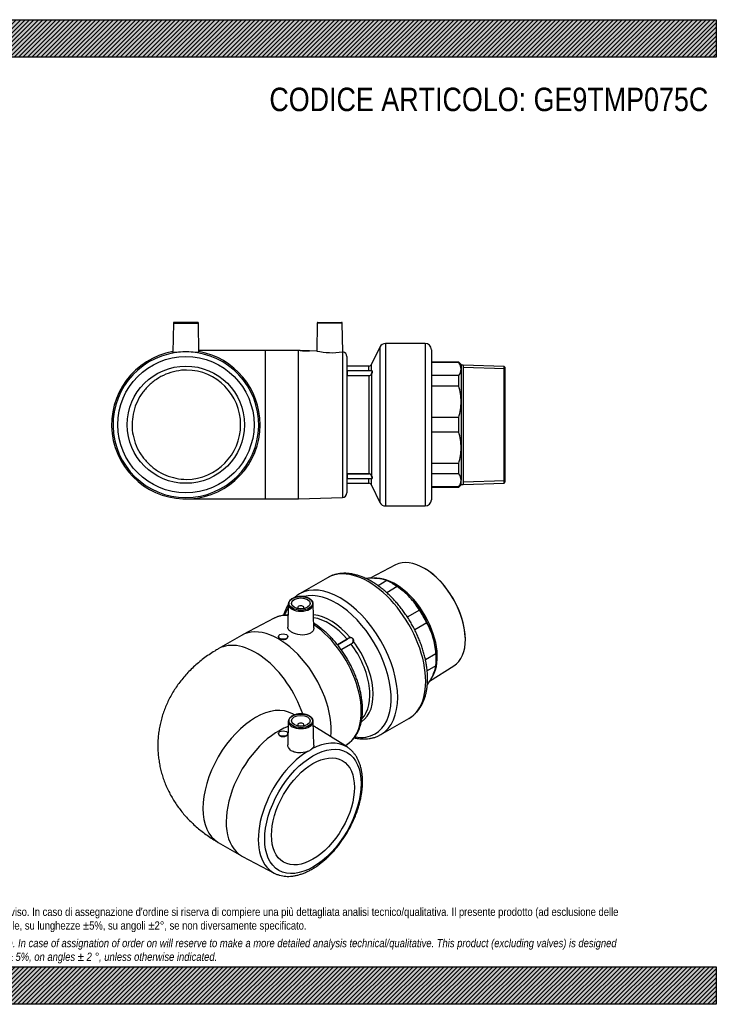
# Model space of a CAD drawing. Header units: millimetres. Extents: x 0 to 891, y 0 to 630.
# Tile 2 of 2: x 445 to 891, y 0 to 630. Entities that reach past the tile are written whole.
import ezdxf

# ---------------------------------------------------------------- set-up
doc = ezdxf.new("R2010")
doc.units = ezdxf.units.MM
doc.header["$LTSCALE"] = 3
for name, color, linetype in [('Default', 7, 'Continuous'), ('GE9P075C', 7, 'Continuous'), ('IOM075C', 7, 'Continuous'), ('PARTE_PE_075', 7, 'Continuous')]:
    doc.layers.add(name, color=color, linetype=linetype)

# ---------------------------------------------------------------- blocks, each defined once
blk = doc.blocks.new('SE2')
at = {"layer": 'GE9P075C', "color": 7, "linetype": 'Continuous'}
for p, q in [((543.77, 435.86), (543.44, 416.97)), ((543.77, 435.86), (559.79, 435.86)), ((559.29, 436.35), (544.27, 436.35)), ((560.12, 416.97), (559.79, 435.86)), ((635.77, 435.86), (635.46, 417.97)), ((651.79, 435.86), (635.77, 435.86)), ((636.27, 436.35), (651.29, 436.35)), ((652.11, 417.43), (651.79, 435.86)), ((602.78, 418.35), (560.1, 418.35)), ((602.78, 323.35), (602.78, 418.35)), ((623.78, 418.35), (602.78, 418.35)), ((623.78, 323.35), (623.78, 418.35)), ((624.78, 418.32), (623.78, 418.35)), ((624.78, 418.35), (630.78, 418.35)), ((624.78, 418.35), (624.78, 418.32)), ((635.49, 417.98), (630.75, 418.13)), ((630.78, 418.13), (630.78, 418.35)), ((651.88, 417.41), (651.88, 324.26)), ((654.78, 414.45), (654.78, 327.26)), ((551.78, 323.35), (602.78, 323.35)), ((602.78, 323.35), (623.78, 323.35)), ((623.78, 323.35), (651.88, 324.26))]:
    blk.add_line(p, q, dxfattribs=at)
for radius in [43.6, 37.5]:
    blk.add_circle((551.78, 370.85), radius, dxfattribs=at)
for centre, radius, start, end in [((544.27, 435.85), 0.5, 90, 179), ((559.29, 435.85), 0.5, 1, 90), ((636.27, 435.85), 0.5, 90, 179), ((651.29, 435.85), 0.5, 1, 90), ((551.78, 370.85), 47.5, 100.09646, 360), ((551.78, 370.85), 46.59, 92.41171, 87.58829), ((551.78, 341.55), 75.88, 88.51946, 91.48054), ((551.78, 370.85), 47.5, 0, 79.90354), ((629.31, 465.55), 47.44, 264.52519, 271.77959), ((645.27, 463.69), 46.75, 257.88986, 278.12719), ((652.33, 414.23), 3.21, 93.91344, 98.1065), ((651.78, 414.45), 3, 0, 84.2202), ((551.78, 370.85), 35, 270.80249, 89.19751), ((651.78, 327.26), 3, 271.84761, 0)]:
    blk.add_arc(centre, radius, start, end, dxfattribs=at)
for points, knots in [([(549.82, 417.41), (547.86, 417.34), (546.09, 417.17), (544.36, 416.99), (543.93, 416.95), (543.52, 416.93), (543.44, 416.94), (543.44, 416.96)], [0, 0, 0, 0, 0.125, 0.125, 0.1875, 0.1875, 0.2294598, 0.2294598, 0.2294598, 0.2294598]), ([(560.12, 416.96), (560.12, 416.91), (559.6, 416.95), (557.47, 417.17), (555.7, 417.34), (553.74, 417.41)], [0.7706174, 0.7706174, 0.7706174, 0.7706174, 0.875, 0.875, 1, 1, 1, 1]), ([(552.27, 405.85), (549.99, 405.82), (547.74, 405.58), (543.26, 404.66), (541.04, 403.97), (536.84, 402.22), (534.84, 401.15), (531.02, 398.6), (529.24, 397.14), (526.02, 393.93), (524.55, 392.16), (521.99, 388.34), (520.92, 386.34), (519.17, 382.13), (518.49, 379.91), (517.59, 375.43), (517.37, 373.17), (517.36, 368.6), (517.59, 366.29), (518.48, 361.83), (519.14, 359.64), (520.91, 355.39), (521.99, 353.38), (524.52, 349.59), (525.99, 347.81), (529.23, 344.57), (530.99, 343.13), (534.78, 340.59), (536.83, 339.49), (541.04, 337.74), (543.21, 337.06), (547.7, 336.14), (550, 335.89), (552.27, 335.86)], [0, 0, 0, 0, 0.0625, 0.0625, 0.125, 0.125, 0.1875, 0.1875, 0.25, 0.25, 0.3125, 0.3125, 0.375, 0.375, 0.4375, 0.4375, 0.5, 0.5, 0.5625, 0.5625, 0.625, 0.625, 0.6875, 0.6875, 0.75, 0.75, 0.8125, 0.8125, 0.875, 0.875, 0.9375, 0.9375, 1, 1, 1, 1])]:
    blk.add_open_spline(points, degree=3, knots=knots, dxfattribs=at)
at = {"layer": 'IOM075C', "color": 7, "linetype": 'Continuous'}
for p, q in [((726.28, 410.85), (708.78, 410.85)), ((726.28, 410.58), (708.78, 410.58)), ((726.28, 410.58), (726.28, 410.85)), ((727.78, 409.35), (726.28, 410.85)), ((727.78, 409.35), (727.78, 406.42)), ((729.08, 409), (727.78, 409)), ((727.78, 406.42), (727.78, 385.59)), ((729.08, 409), (729.08, 332.7)), ((755.28, 408.18), (729.08, 409)), ((755.78, 406.69), (729.08, 407.52)), ((755.28, 333.52), (755.28, 408.18)), ((755.78, 407.67), (755.28, 408.18)), ((755.78, 407.67), (755.78, 334.04)), ((726.28, 402.27), (708.78, 402.27)), ((726.28, 395.61), (726.28, 402.27)), ((726.28, 395.61), (708.78, 395.61)), ((727.78, 385.59), (727.78, 356.12)), ((726.28, 375.56), (708.78, 375.56)), ((726.28, 366.15), (726.28, 375.56)), ((726.28, 366.15), (708.78, 366.15)), ((727.78, 356.12), (727.78, 335.28)), ((726.28, 346.1), (708.78, 346.1)), ((726.28, 339.44), (726.28, 346.1)), ((726.28, 339.44), (708.78, 339.44)), ((727.78, 332.35), (727.78, 335.28)), ((755.78, 335.02), (729.08, 334.18)), ((755.28, 333.52), (755.78, 334.04)), ((726.28, 331.13), (708.78, 331.13)), ((708.78, 330.85), (726.28, 330.85)), ((726.28, 330.85), (727.78, 332.35)), ((726.28, 331.13), (726.28, 330.85)), ((727.78, 332.7), (729.08, 332.7)), ((729.08, 332.7), (755.28, 333.52))]:
    blk.add_line(p, q, dxfattribs=at)
for centre, radius, start, end in [((720.73, 406.22), 7.05, 1.61461, 38.10679), ((720.62, 406.66), 7.17, 322.20742, 358.07118), ((692.64, 385.45), 35.14, 0.21692, 16.80224), ((692.45, 385.75), 35.33, 343.24292, 359.73791), ((692.64, 355.99), 35.14, 0.21692, 16.80224), ((692.45, 356.28), 35.33, 343.24292, 359.73791), ((720.73, 335.09), 7.05, 1.61461, 38.1068), ((720.62, 335.53), 7.17, 322.20741, 358.07118)]:
    blk.add_arc(centre, radius, start, end, dxfattribs=at)
at = {"layer": 'PARTE_PE_075', "color": 7, "linetype": 'Continuous'}
for p, q in [((679.4, 422.85), (679.4, 318.85)), ((704.78, 422.85), (679.4, 422.85)), ((704.78, 422.85), (704.78, 318.85)), ((675.78, 420.55), (670.59, 409.5)), ((675.78, 420.55), (675.78, 321.15)), ((708.78, 418.85), (708.78, 322.85)), ((670.59, 405.28), (670.59, 409.5)), ((668.78, 408.35), (654.78, 408.35)), ((654.88, 405.28), (654.88, 402.36)), ((670.77, 405.28), (654.88, 405.28)), ((668.78, 405.28), (668.78, 408.35)), ((670.59, 403.43), (670.59, 338.27)), ((654.88, 402.36), (668.78, 402.36)), ((654.88, 402.36), (654.88, 402.23)), ((668.78, 402.23), (654.88, 402.23)), ((668.78, 402.36), (668.78, 402.23)), ((668.78, 402.23), (668.78, 339.47)), ((654.88, 339.47), (654.88, 339.34)), ((654.88, 339.47), (668.78, 339.47)), ((668.78, 339.34), (654.88, 339.34)), ((654.88, 339.34), (654.88, 336.42)), ((654.88, 336.42), (670.77, 336.42)), ((668.78, 339.47), (668.78, 339.34)), ((668.78, 333.35), (668.78, 336.42)), ((670.59, 332.2), (670.59, 336.42)), ((654.78, 333.35), (668.78, 333.35)), ((670.59, 332.2), (675.78, 321.15)), ((679.4, 318.85), (704.78, 318.85))]:
    blk.add_line(p, q, dxfattribs=at)
for centre, radius, start, end in [((679.4, 418.85), 4, 90, 154.8437), ((704.78, 418.85), 4, 0, 90), ((668.78, 410.35), 2, 270, 334.8437), ((654.88, 405.18), 0.1, 90, 180), ((668.87, 404.12), 1.76, 267.06612, 338.07518), ((668.86, 404.08), 1.85, 267.51742, 339.62202), ((654.88, 336.52), 0.1, 180, 270), ((668.86, 337.62), 1.85, 20.56082, 92.29973), ((668.87, 337.59), 1.76, 21.92537, 92.93333), ((668.78, 331.35), 2, 25.1563, 90), ((704.78, 322.85), 4, 270, 0), ((679.4, 322.85), 4, 205.1563, 270)]:
    blk.add_arc(centre, radius, start, end, dxfattribs=at)
for centre, major_axis, start_param, end_param in [((670.5, 403.47), (0.0937, -0.035), 4.743491, 6.051642), ((670.5, 338.24), (0.0937, 0.035), 0.231543, 1.539695)]:
    blk.add_ellipse(centre, major_axis=major_axis, ratio=0.083335, start_param=start_param, end_param=end_param, dxfattribs=at)
for points, knots in [([(670.5, 403.46), (670.56, 403.61), (670.62, 403.77), (670.71, 404.06), (670.76, 404.21), (670.83, 404.48), (670.86, 404.61), (670.89, 404.83), (670.9, 404.93), (670.9, 405.1), (670.89, 405.16), (670.86, 405.25), (670.83, 405.28), (670.79, 405.28), (670.78, 405.28), (670.77, 405.28)], [0, 0, 0, 0, 0.125, 0.125, 0.25, 0.25, 0.375, 0.375, 0.5, 0.5, 0.625, 0.625, 0.75, 0.75, 0.775243, 0.775243, 0.775243, 0.775243]), ([(670.75, 405.3), (670.75, 405.3), (670.76, 405.3), (670.81, 405.34), (670.85, 405.35), (670.92, 405.34), (670.95, 405.31), (670.98, 405.22), (670.99, 405.15), (670.99, 404.98), (670.98, 404.87), (670.95, 404.64), (670.92, 404.5), (670.85, 404.22), (670.81, 404.07), (670.71, 403.75), (670.65, 403.6), (670.59, 403.43)], [0.1221152, 0.1221152, 0.1221152, 0.1221152, 0.125, 0.125, 0.25, 0.25, 0.375, 0.375, 0.5, 0.5, 0.625, 0.625, 0.75, 0.75, 0.875, 0.875, 1, 1, 1, 1]), ([(654.88, 402.36), (654.87, 402.36), (654.86, 402.36), (654.85, 402.37), (654.84, 402.37), (654.83, 402.37), (654.82, 402.38), (654.81, 402.38), (654.8, 402.39), (654.8, 402.39), (654.79, 402.4), (654.79, 402.4), (654.78, 402.41), (654.78, 402.42), (654.78, 402.42), (654.78, 402.43)], [0, 0, 0, 0, 0.212045, 0.212045, 0.212045, 0.424648, 0.424648, 0.424648, 0.638703, 0.638703, 0.638703, 0.854856, 0.854856, 0.854856, 1, 1, 1, 1]), ([(654.88, 339.34), (654.87, 339.34), (654.87, 339.34), (654.86, 339.34), (654.85, 339.34), (654.84, 339.34), (654.83, 339.34), (654.82, 339.33), (654.81, 339.33), (654.8, 339.32), (654.8, 339.32), (654.79, 339.31), (654.79, 339.3), (654.78, 339.3), (654.78, 339.29), (654.78, 339.28)], [0, 0, 0, 0, 0.135583, 0.135583, 0.135583, 0.349136, 0.349136, 0.349136, 0.564695, 0.564695, 0.564695, 0.781931, 0.781931, 0.781931, 1, 1, 1, 1]), ([(670.78, 336.42), (670.78, 336.42), (670.79, 336.42), (670.83, 336.43), (670.86, 336.46), (670.89, 336.55), (670.9, 336.61), (670.9, 336.77), (670.89, 336.87), (670.86, 337.1), (670.83, 337.23), (670.76, 337.5), (670.71, 337.64), (670.62, 337.94), (670.56, 338.09), (670.5, 338.25)], [0.2306561, 0.2306561, 0.2306561, 0.2306561, 0.25, 0.25, 0.375, 0.375, 0.5, 0.5, 0.625, 0.625, 0.75, 0.75, 0.875, 0.875, 1, 1, 1, 1]), ([(670.59, 338.27), (670.65, 338.11), (670.71, 337.95), (670.81, 337.64), (670.85, 337.49), (670.92, 337.2), (670.95, 337.07), (670.98, 336.83), (670.99, 336.73), (670.99, 336.55), (670.98, 336.49), (670.95, 336.39), (670.92, 336.37), (670.85, 336.36), (670.81, 336.37), (670.75, 336.41), (670.74, 336.42), (670.73, 336.42)], [0, 0, 0, 0, 0.125, 0.125, 0.25, 0.25, 0.375, 0.375, 0.5, 0.5, 0.625, 0.625, 0.75, 0.75, 0.875, 0.875, 0.8984352, 0.8984352, 0.8984352, 0.8984352])]:
    blk.add_open_spline(points, degree=3, knots=knots, dxfattribs=at)
for points in [[(654.78, 402.25), (654.81, 402.24), (654.85, 402.23), (654.88, 402.23)], [(654.88, 339.47), (654.85, 339.47), (654.81, 339.47), (654.78, 339.46)]]:
    blk.add_open_spline(points, degree=3, dxfattribs=at)
blk = doc.blocks.new('SE3')
at = {"layer": 'GE9P075C', "color": 7, "linetype": 'Continuous'}
for p, q in [((617.27, 256.18), (616.95, 241.21)), ((623.27, 253.91), (623.27, 253.26)), ((627.27, 253.26), (627.27, 253.91)), ((633.61, 240.91), (633.28, 256.18)), ((608.24, 247), (587.93, 236.32)), ((587.38, 236.02), (572.53, 227.44)), ((610.96, 235.3), (610.96, 235.21)), ((616.96, 235.1), (616.96, 235.3)), ((621.17, 185.15), (620.03, 185.8)), ((617.27, 181.06), (616.95, 166.11)), ((623.27, 178.8), (623.27, 178.14)), ((627.27, 178.14), (627.27, 178.8)), ((633.61, 165.78), (633.28, 181.06)), ((634.88, 177.23), (633.35, 178.12)), ((654.82, 164.66), (635.42, 176.91)), ((610.96, 173.24), (610.96, 173.15)), ((616.96, 173.04), (616.96, 173.24)), ((653.51, 165.49), (654.82, 166.32)), ((572.53, 103.53), (587.38, 94.96)), ((587.93, 94.66), (608.24, 83.98))]:
    blk.add_line(p, q, dxfattribs=at)
blk.add_arc((626.62, 170.21), 8.9, 289.63263, 310.36737, dxfattribs=at)
for centre, major_axis in [((625.27, 256.53), (7.51, 0)), ((625.27, 256.53), (6, 0)), ((613.96, 235.3), (3, 0)), ((625.27, 181.41), (7.51, 0)), ((625.27, 181.41), (-6, 0)), ((613.96, 173.24), (-3, 0)), ((633.05, 123.44), (-21.8, -37.75)), ((633.05, 123.44), (18.75, 32.48))]:
    blk.add_ellipse(centre, major_axis=major_axis, ratio=0.57735, dxfattribs=at)
for centre, major_axis, start_param, end_param in [((625.27, 256.13), (-8.01, 0), 6.270842, 6.283185), ((625.27, 256.13), (-8.01, 0), 0, 0.058374), ((625.27, 256.13), (-8.01, 0), 0.058374, 3.111708), ((625.27, 253.91), (2, 0), 0, 3.83141), ((625.27, 253.91), (2, 0), 5.593368, 6.283185), ((625.27, 256.13), (-8.01, 0), 3.111708, 3.153936), ((631, 206.35), (23.3, -40.35), -3.168445, -3.164405), ((631, 206.35), (23.3, -40.35), 2.791379, 3.11474), ((611.13, 194.88), (-23.75, 41.14), 3.81217, 6.283185), ((631, 206.35), (23.3, -40.35), 0.022812, 2.278143), ((596.28, 186.31), (-23.75, 41.14), 4.378248, 6.283171), ((596.28, 144.67), (-23.75, -41.14), 3.141593, 6.283185), ((596.28, 144.67), (-23.75, -41.14), 3.138501, 3.141593), ((611.13, 136.09), (-23.75, -41.14), 3.74548, 6.283185), ((625.27, 181.01), (-8.01, 0), 6.270842, 6.283185), ((625.27, 181.01), (-8.01, 0), 0, 0.058374), ((625.27, 181.01), (-8.01, 0), 0.058374, 3.111708), ((625.27, 178.8), (-2, 0), 2.451776, 6.283185), ((625.27, 178.8), (-2, 0), 0, 0.689817), ((625.27, 181.01), (-8.01, 0), 3.111708, 3.153936), ((611.13, 136.09), (-23.75, -41.14), 3.118781, 3.204282), ((631, 124.62), (-23.3, -40.35), 3.125365, 3.884899), ((631, 124.62), (-23.3, -40.35), -3.164405, -3.157821), ((631, 124.62), (-23.3, -40.35), 3.969083, 6.307935), ((611.13, 136.09), (-23.75, -41.14), 0, 0.022812)]:
    blk.add_ellipse(centre, major_axis=major_axis, ratio=0.57735, start_param=start_param, end_param=end_param, dxfattribs=at)
for points, knots in [([(630.83, 259.62), (630.65, 259.72), (630.21, 259.96), (629.3, 260.33), (628.16, 260.66), (626.94, 260.87), (625.69, 260.97), (624.42, 260.95), (623.18, 260.81), (621.98, 260.56), (620.87, 260.19), (619.86, 259.73), (618.98, 259.16), (618.26, 258.52), (617.71, 257.8), (617.37, 257.03), (617.24, 256.34), (617.29, 255.97), (617.31, 255.82)], [0, 0, 0, 0, 0.035302, 0.101987, 0.168595, 0.235092, 0.301508, 0.367897, 0.434317, 0.500817, 0.567462, 0.634311, 0.701395, 0.768636, 0.835604, 0.901601, 0.966035, 1, 1, 1, 1]), ([(633.26, 255.96), (633.27, 256.03), (633.31, 256.34), (633.2, 256.94), (632.9, 257.67), (632.41, 258.38), (631.77, 259.01), (631.18, 259.41), (630.87, 259.59), (630.83, 259.62)], [0, 0, 0, 0, 0.046756, 0.231051, 0.414892, 0.601253, 0.791608, 0.977118, 1, 1, 1, 1]), ([(617.11, 249.11), (616.87, 249.11), (615.95, 249.09), (614.38, 248.96), (612.45, 248.61), (610.62, 248.06), (609.22, 247.51), (608.54, 247.14), (608.36, 247.04)], [0.90334348, 0.90334348, 0.90334348, 0.90334348, 0.91073884, 0.9317951, 0.95263991, 0.97327843, 0.99374105, 1, 1, 1, 1]), ([(633.61, 240.91), (633.61, 240.57), (633.57, 240.24), (633.3, 239.29), (632.94, 238.7), (631.9, 237.69), (631.22, 237.26), (628.84, 236.32), (626.79, 236.15), (622.79, 236.65), (620.83, 237.3), (618.68, 238.53), (618.1, 238.99), (617.27, 239.94), (617.02, 240.42), (616.95, 241.01), (616.94, 241.11), (616.95, 241.21)], [0.0920587, 0.0920587, 0.0920587, 0.0920587, 0.125, 0.125, 0.1875, 0.1875, 0.25, 0.25, 0.375, 0.375, 0.5, 0.5, 0.5625, 0.5625, 0.625, 0.625, 0.637304, 0.637304, 0.637304, 0.637304]), ([(654.82, 166.35), (655.2, 166.58), (656.01, 167.09), (657.31, 168.18), (658.65, 169.52), (659.87, 171.02), (660.96, 172.68), (661.93, 174.48), (662.76, 176.41), (663.45, 178.49), (664.01, 180.68), (664.41, 182.99), (664.67, 185.4), (664.78, 187.89), (664.74, 190.47), (664.55, 193.11), (664.22, 195.8), (663.75, 198.54), (663.14, 201.3), (662.39, 204.09), (661.5, 206.88), (660.49, 209.67), (659.36, 212.44), (658.1, 215.18), (656.73, 217.89), (655.26, 220.55), (653.68, 223.15), (652.01, 225.68), (650.25, 228.13), (648.41, 230.49), (646.49, 232.75), (644.51, 234.9), (642.47, 236.92), (640.37, 238.82), (638.24, 240.59), (636.07, 242.2), (634.5, 243.25), (633.65, 243.77), (633.55, 243.84)], [0, 0, 0, 0, 0.0131475, 0.0334266, 0.0537563, 0.0742018, 0.0948119, 0.115614, 0.1366122, 0.1577908, 0.1791197, 0.2005623, 0.2220821, 0.2436473, 0.2652328, 0.2868173, 0.3083897, 0.3299443, 0.3514787, 0.3729928, 0.3944879, 0.4159662, 0.4374305, 0.4588841, 0.4803302, 0.5017726, 0.5232146, 0.5446594, 0.56611, 0.5875701, 0.6090433, 0.6305332, 0.6520432, 0.6735764, 0.6951354, 0.7167216, 0.7383351, 0.7414436, 0.7414436, 0.7414436, 0.7414436]), ([(610.96, 235.21), (610.96, 235.21), (610.96, 235.21), (610.96, 234.79), (611.28, 234.37), (612.4, 233.72), (613.18, 233.51), (614.75, 233.44), (615.53, 233.59), (616.64, 234.19), (616.96, 234.63), (616.96, 235.1)], [0.2499296, 0.2499296, 0.2499296, 0.2499296, 0.25, 0.25, 0.375, 0.375, 0.5, 0.5, 0.625, 0.625, 0.75, 0.75, 0.75, 0.75]), ([(572.53, 227.44), (571.67, 226.94), (569.78, 225.82), (566.55, 223.72), (563.11, 221.25), (559.8, 218.62), (556.68, 215.86), (553.75, 213), (551.01, 210.02), (548.47, 206.95), (546.13, 203.79), (543.99, 200.55), (542.05, 197.24), (540.31, 193.86), (538.79, 190.42), (537.46, 186.94), (536.34, 183.42), (535.43, 179.87), (534.72, 176.29), (534.22, 172.7), (533.91, 169.1), (533.81, 165.51), (533.91, 161.93), (534.21, 158.36), (534.7, 154.83), (535.38, 151.33), (536.25, 147.87), (537.31, 144.47), (538.56, 141.12), (539.98, 137.83), (541.59, 134.6), (543.37, 131.45), (545.32, 128.37), (547.44, 125.37), (549.74, 122.45), (552.2, 119.63), (554.84, 116.89), (557.64, 114.25), (560.6, 111.7), (563.74, 109.26), (567, 106.95), (570.03, 105), (571.77, 103.98), (572.53, 103.53)], [0, 0, 0, 0, 0.017681, 0.045629, 0.07348, 0.101053, 0.1283, 0.155188, 0.181703, 0.207843, 0.233619, 0.259048, 0.284154, 0.308963, 0.333501, 0.357796, 0.381874, 0.40576, 0.42948, 0.453058, 0.476518, 0.499881, 0.523172, 0.546409, 0.569612, 0.592805, 0.616012, 0.639258, 0.66257, 0.685974, 0.709499, 0.733176, 0.757034, 0.781105, 0.80542, 0.83001, 0.854903, 0.880121, 0.905681, 0.931592, 0.957848, 0.984433, 1, 1, 1, 1]), ([(630.83, 184.5), (630.65, 184.6), (630.21, 184.84), (629.3, 185.21), (628.16, 185.54), (626.94, 185.75), (625.69, 185.85), (624.42, 185.83), (623.18, 185.69), (621.98, 185.44), (620.87, 185.07), (619.86, 184.61), (618.98, 184.05), (618.26, 183.4), (617.71, 182.68), (617.37, 181.92), (617.24, 181.23), (617.29, 180.85), (617.31, 180.7)], [0, 0, 0, 0, 0.035302, 0.101987, 0.168595, 0.235092, 0.301508, 0.367897, 0.434317, 0.500817, 0.567462, 0.634311, 0.701395, 0.768636, 0.835604, 0.901601, 0.966035, 1, 1, 1, 1]), ([(633.26, 180.85), (633.27, 180.92), (633.31, 181.22), (633.2, 181.82), (632.9, 182.56), (632.41, 183.26), (631.77, 183.89), (631.18, 184.3), (630.87, 184.48), (630.83, 184.5)], [0, 0, 0, 0, 0.046756, 0.231051, 0.414892, 0.601253, 0.791608, 0.977118, 1, 1, 1, 1]), ([(610.96, 173.15), (610.96, 172.68), (611.27, 172.2), (612.36, 171.5), (613.14, 171.31), (614.7, 171.31), (615.49, 171.5), (616.61, 172.13), (616.95, 172.57), (616.96, 173.03), (616.96, 173.04), (616.96, 173.04)], [0.2522051, 0.2522051, 0.2522051, 0.2522051, 0.375, 0.375, 0.5, 0.5, 0.625, 0.625, 0.75, 0.75, 0.7520216, 0.7520216, 0.7520216, 0.7520216]), ([(608.29, 83.95), (608.31, 83.94), (608.84, 83.63), (610.05, 83.13), (611.82, 82.53), (613.7, 82.12), (615.63, 81.89), (617.64, 81.84), (619.7, 81.98), (621.82, 82.3), (623.97, 82.81), (626.16, 83.51), (628.37, 84.38), (630.59, 85.44), (632.8, 86.66), (635.01, 88.04), (637.19, 89.59), (639.35, 91.28), (641.46, 93.12), (643.53, 95.08), (645.54, 97.17), (647.49, 99.38), (649.37, 101.69), (651.17, 104.1), (652.89, 106.59), (654.51, 109.16), (656.04, 111.79), (657.46, 114.48), (658.77, 117.21), (659.96, 119.97), (661.03, 122.75), (661.98, 125.54), (662.79, 128.33), (663.47, 131.1), (664.01, 133.85), (664.41, 136.57), (664.67, 139.24), (664.78, 141.85), (664.74, 144.4), (664.55, 146.86), (664.21, 149.24), (663.72, 151.51), (663.08, 153.67), (662.29, 155.71), (661.36, 157.61), (660.29, 159.36), (659.09, 160.95), (657.76, 162.38), (656.33, 163.62), (655.25, 164.43), (654.69, 164.73), (654.65, 164.76)], [0, 0, 0, 0, 0.000641, 0.020862, 0.041091, 0.061399, 0.081845, 0.102468, 0.123287, 0.144298, 0.165477, 0.186792, 0.208205, 0.229682, 0.251192, 0.272714, 0.294229, 0.315729, 0.337211, 0.358671, 0.380112, 0.401535, 0.422942, 0.444337, 0.465722, 0.487101, 0.508478, 0.529856, 0.551237, 0.572626, 0.594026, 0.615441, 0.636873, 0.658327, 0.679805, 0.70131, 0.722842, 0.7444, 0.765982, 0.787579, 0.809174, 0.830744, 0.852257, 0.873678, 0.894962, 0.916073, 0.936981, 0.957677, 0.978176, 0.998519, 1, 1, 1, 1]), ([(629.61, 161.83), (627.9, 161.17), (625.78, 160.8), (622.8, 160.97), (621.85, 161.14), (620.11, 161.72), (619.35, 162.13), (617.54, 163.59), (616.92, 164.85), (616.95, 166.11)], [0, 0, 0, 0, 0.125, 0.125, 0.1875, 0.1875, 0.25, 0.25, 0.3669667, 0.3669667, 0.3669667, 0.3669667])]:
    blk.add_open_spline(points, degree=3, knots=knots, dxfattribs=at)
blk.add_open_spline([(633.61, 165.78), (633.62, 164.96), (633.2, 164.16), (632.39, 163.43)], degree=3, dxfattribs=at)
at = {"layer": 'IOM075C', "color": 7, "linetype": 'Continuous'}
for p, q in [((685.87, 281.13), (669.67, 272.58)), ((705.31, 278.33), (704.97, 278.54)), ((680.28, 271.08), (674.67, 267.84)), ((686.94, 267.24), (680.23, 263.37)), ((684.67, 268.77), (683.61, 269.39)), ((701.12, 252.27), (693.4, 247.81)), ((705.83, 244.12), (698.11, 239.66)), ((730.5, 234.32), (730.49, 234.72)), ((711.7, 224.35), (704.99, 220.48)), ((711.9, 220.4), (711.9, 221.62)), ((711.7, 216.67), (706.09, 213.43)), ((707.68, 206.72), (723.19, 216.48))]:
    blk.add_line(p, q, dxfattribs=at)
for centre, radius, start, end in [((669.6, 219.84), 52.76, 84.93895, 93.06472), ((672.33, 249.09), 23.39, 70.11767, 85.27852), ((659.11, 225.96), 49.79, 43.71984, 56.01096), ((664.14, 231.03), 42.64, 29.87495, 43.46938), ((668.95, 222.72), 42.63, 16.52921, 30.12646), ((661.63, 220.82), 50.19, 4.03934, 16.22985), ((688.23, 220.92), 23.85, 334.87128, 349.73251), ((660.96, 233.61), 53.93, 326.98145, 334.96519)]:
    blk.add_arc(centre, radius, start, end, dxfattribs=at)
for centre, major_axis, start_param, end_param in [((704.12, 248.57), (-18.67, 32.33), 3.163693, 6.261085), ((704.47, 248.77), (18.41, -31.88), 0.817664, 2.323929), ((685.59, 237.87), (19.07, -33.04), 0.237238, 2.889647), ((683.61, 236.73), (-20, 34.64), -0.903373, -0.667423), ((684.67, 237.34), (-19.25, 33.34), 5.105088, 5.497787), ((684.67, 237.34), (-19.25, 33.34), 4.31969, 5.105088), ((683.61, 236.73), (20, -34.64), 1.452822, 1.688771), ((684.67, 237.34), (19.25, -33.34), 0.785398, 1.178097), ((683.61, 236.73), (20, -34.64), 0.667423, 0.903373)]:
    blk.add_ellipse(centre, major_axis=major_axis, ratio=0.57735, start_param=start_param, end_param=end_param, dxfattribs=at)
at = {"layer": 'PARTE_PE_075', "color": 7, "linetype": 'Continuous'}
for p, q in [((642.41, 272.98), (624.46, 262.62)), ((648.69, 230.09), (654.91, 233.68)), ((656.04, 234.31), (648.71, 230.08)), ((651.08, 226.94), (657.45, 230.61)), ((657.47, 230.49), (651.15, 226.84)), ((676.46, 172.55), (694.41, 182.92))]:
    blk.add_line(p, q, dxfattribs=at)
for centre, major_axis, ratio, start_param, end_param in [((668.41, 227.95), (26, -45.03), 0.57735, 0, 3.141593), ((650.46, 217.59), (26, -45.03), 0.57735, 0.001478, 3.141109), ((647.9, 216.11), (24.85, -43.04), 0.57735, 0, 2.988874), ((647.9, 216.11), (24.85, -43.04), 0.57735, 3.41812, 3.578308), ((644.23, 213.99), (19.32, -33.47), 0.57735, 1.877014, 2.762488), ((642.95, 213.25), (18.75, -32.48), 0.57735, 1.888419, 2.721808), ((654.94, 233.73), (-0.05, 0.0866), 0.57735, 1.888419, 2.104967), ((656.78, 234.71), (-0.0137, 0.0991), 0.517454, 3.475699, 4.78385), ((657.51, 230.54), (-0.05, 0.0866), 0.57735, 0.306958, 1.776773), ((642.95, 213.25), (-18.75, 32.48), 0.57735, 3.301517, 4.918365), ((658.89, 232.09), (0.0981, -0.0196), 0.289662, 1.119982, 2.428134), ((644.23, 213.99), (-19.32, 33.47), 0.57735, 3.168503, 4.92977), ((647.9, 216.11), (24.85, -43.04), 0.57735, 5.846426, 6.283185)]:
    blk.add_ellipse(centre, major_axis=major_axis, ratio=ratio, start_param=start_param, end_param=end_param, dxfattribs=at)
for points, knots in [([(694.45, 182.95), (694.52, 182.99), (695.13, 183.31), (696.32, 184.14), (697.87, 185.39), (699.3, 186.82), (700.62, 188.41), (701.81, 190.14), (702.88, 192.02), (703.81, 194.04), (704.6, 196.2), (705.25, 198.48), (705.75, 200.88), (706.11, 203.39), (706.32, 205.99), (706.37, 208.68), (706.28, 211.44), (706.04, 214.25), (705.65, 217.12), (705.12, 220.02), (704.45, 222.95), (703.65, 225.9), (702.71, 228.85), (701.64, 231.8), (700.45, 234.73), (699.13, 237.64), (697.71, 240.5), (696.17, 243.33), (694.53, 246.09), (692.79, 248.78), (690.96, 251.4), (689.05, 253.93), (687.06, 256.37), (685, 258.69), (682.87, 260.91), (680.69, 263), (678.45, 264.96), (676.18, 266.78), (673.86, 268.45), (671.52, 269.97), (669.16, 271.33), (666.79, 272.52), (664.42, 273.53), (662.05, 274.37), (659.7, 275.01), (657.38, 275.47), (655.1, 275.73), (652.87, 275.8), (650.7, 275.67), (648.61, 275.35), (646.6, 274.84), (644.71, 274.15), (643.28, 273.5), (642.6, 273.08), (642.43, 272.97)], [0, 0, 0, 0, 0.001984, 0.020764, 0.039536, 0.058361, 0.077297, 0.096393, 0.115677, 0.135161, 0.154835, 0.174677, 0.194654, 0.21473, 0.234871, 0.255049, 0.27524, 0.295426, 0.315597, 0.335748, 0.355878, 0.375987, 0.396076, 0.416147, 0.436203, 0.456247, 0.476283, 0.496314, 0.516345, 0.536377, 0.556415, 0.576461, 0.59652, 0.616595, 0.636689, 0.656807, 0.67695, 0.697121, 0.717321, 0.737549, 0.757802, 0.778073, 0.798346, 0.818598, 0.838802, 0.858922, 0.878919, 0.898753, 0.918391, 0.937817, 0.957032, 0.976059, 0.994942, 1, 1, 1, 1]), ([(624.49, 262.61), (624.02, 262.34), (623.1, 261.8), (622.02, 260.98), (621.37, 260.43), (621.24, 260.31)], [0, 0, 0, 0, 0.0542643, 0.1284064, 0.1479387, 0.1479387, 0.1479387, 0.1479387]), ([(617.24, 255.63), (616.96, 255.19), (616.32, 254.13), (615.43, 252.34), (614.69, 250.52), (614.3, 249.35), (614.16, 248.9)], [0.3728195, 0.3728195, 0.3728195, 0.3728195, 0.4282433, 0.5048796, 0.5822916, 0.6288365, 0.6288365, 0.6288365, 0.6288365]), ([(654.91, 233.68), (655.05, 233.76), (655.19, 233.85), (655.5, 234.05), (655.66, 234.16), (655.99, 234.37), (656.16, 234.47), (656.5, 234.63), (656.67, 234.69), (656.83, 234.72)], [0, 0, 0, 0, 0.25, 0.25, 0.5, 0.5, 0.75, 0.75, 1, 1, 1, 1]), ([(656.81, 234.61), (656.65, 234.59), (656.5, 234.54), (656.23, 234.42), (656.14, 234.37), (656.04, 234.31)], [0, 0, 0, 0, 0.25, 0.25, 0.4060963, 0.4060963, 0.4060963, 0.4060963]), ([(658.82, 232.12), (658.85, 232.28), (658.87, 232.44), (658.87, 232.76), (658.85, 232.92), (658.78, 233.24), (658.73, 233.4), (658.59, 233.69), (658.5, 233.83), (658.3, 234.08), (658.18, 234.19), (657.94, 234.38), (657.8, 234.46), (657.53, 234.57), (657.38, 234.6), (657.1, 234.64), (656.95, 234.63), (656.81, 234.61)], [0, 0, 0, 0, 0.125, 0.125, 0.25, 0.25, 0.375, 0.375, 0.5, 0.5, 0.625, 0.625, 0.75, 0.75, 0.875, 0.875, 1, 1, 1, 1]), ([(656.83, 234.72), (656.98, 234.74), (657.13, 234.74), (657.43, 234.7), (657.57, 234.66), (657.86, 234.55), (658, 234.47), (658.26, 234.27), (658.38, 234.15), (658.59, 233.89), (658.68, 233.75), (658.83, 233.44), (658.88, 233.27), (658.96, 232.94), (658.98, 232.77), (658.98, 232.43), (658.97, 232.27), (658.93, 232.11)], [0, 0, 0, 0, 0.125, 0.125, 0.25, 0.25, 0.375, 0.375, 0.5, 0.5, 0.625, 0.625, 0.75, 0.75, 0.875, 0.875, 1, 1, 1, 1]), ([(657.45, 230.61), (657.58, 230.69), (657.71, 230.77), (657.99, 230.97), (658.13, 231.08), (658.39, 231.34), (658.52, 231.48), (658.71, 231.78), (658.78, 231.95), (658.82, 232.12)], [0, 0, 0, 0, 0.25, 0.25, 0.5, 0.5, 0.75, 0.75, 1, 1, 1, 1]), ([(658.93, 232.11), (658.89, 231.92), (658.82, 231.75), (658.66, 231.5), (658.61, 231.43), (658.48, 231.28), (658.41, 231.2), (658.2, 231), (658.05, 230.88), (657.76, 230.66), (657.61, 230.57), (657.47, 230.49)], [0, 0, 0, 0, 0.25, 0.25, 0.375, 0.375, 0.5, 0.5, 0.75, 0.75, 1, 1, 1, 1]), ([(659.42, 170.5), (659.65, 170.44), (660.66, 170.23), (662.42, 169.94), (664.69, 169.76), (666.89, 169.77), (669.03, 169.98), (671.09, 170.37), (673.05, 170.95), (674.9, 171.7), (675.93, 172.27), (676.5, 172.59)], [0.7865766, 0.7865766, 0.7865766, 0.7865766, 0.7946615, 0.8214962, 0.848144, 0.8745549, 0.9006925, 0.9265429, 0.9521204, 0.9774678, 1, 1, 1, 1])]:
    blk.add_open_spline(points, degree=3, knots=knots, dxfattribs=at)

msp = doc.modelspace()

# ---------------------------------------------------------------- hatches: boundary and pattern name
at = {"layer": 'Default', "linetype": 'Continuous'}
h = msp.add_hatch(dxfattribs=at)
h.set_pattern_fill('LINE', scale=0.629921, angle=45, style=0)
h.paths.add_polyline_path([(891, 606), (891, 630), (0, 630), (0, 606)])
for points in [[(891, 606), (891, 630), (0, 630), (0, 606)], [(891, 0), (891, 24), (0, 24), (0, 0)]]:
    msp.add_hatch(color=7, dxfattribs=at).paths.add_polyline_path(points)
h = msp.add_hatch(dxfattribs=at)
h.set_pattern_fill('LINE', scale=0.62992, angle=45, style=0)
h.paths.add_polyline_path([(891, 0), (891, 24), (0, 24), (0, 0)])

# ---------------------------------------------------------------- linework, layer by layer
at = {"layer": 'Default', "color": 7, "linetype": 'Continuous'}
for p, q in [((0, 630), (891, 630)), ((891, 630), (891, 606)), ((891, 606), (0, 606)), ((0, 24), (891, 24)), ((891, 24), (891, 0)), ((891, 0), (0, 0))]:
    msp.add_line(p, q, dxfattribs=at)

# ---------------------------------------------------------------- block references
at = {"layer": 'Default'}
for name in ['SE2', 'SE3']:
    msp.add_blockref(name, (0, 0), dxfattribs=at)

# ---------------------------------------------------------------- texts
at = {"layer": 'Default', "attachment_point": 1}
for s, insert, char_height, width in [('{\\fArial Narrow|b0||i0||c0|p34;\\C7;\\H15.;\\W1.;CODICE ARTICOLO: GE9TMP075C}', (605.18, 586.496), 15, 281.00592), ("{\\fArial Narrow|b0||i0||c0|p34;\\C7;\\H5.25;\\W1.;PLASTITALIA si riserva il diritto di revisionare la presente specifica, mantenendo la conformità alle prescrizioni del prodotto, senza alcun preavviso. In caso di assegnazione d'ordine si riserva di compiere una più dettagliata analisi tecnico/qualitativa. Il presente prodotto (ad esclusione delle \\P}{\\fArial Narrow|b0||i0||c0|p34;\\C7;\\H5.25;\\W1.;valvole) è progettato per applicazioni non previste dalla direttiva 2014/68/EU. Tolleranza su diametri e spessori come da normative se applicabile, su lunghezze ±5%, su angoli ±2°, se non diversamente specificato.\\P}{\\fArial Narrow|b0||i0||c0|p34;\\C7;\\H1.5;\\W1.;   \\P}{\\fArial Narrow|b0||i1||c0|p34;\\C7;\\H5.25;\\W1.;PLASTITALIA on reserves the right to revise this specification, maintaining the conformity to the requirements of the product, without any notice. In case of assignation of order on will reserve to make a more detailed analysis technical/qualitative. This product (excluding valves) is designed \\P}{\\fArial Narrow|b0||i1||c0|p34;\\C7;\\H5.25;\\W1.;for applications not covered by Directive 2014/68 / EU. The tolerance on diameters and thicknesses as the standards if applicable, on lengths ± 5%, on angles ± 2 °, unless otherwise indicated.\\P}", (60, 61.807), 5.25, 771)]:
    msp.add_mtext(s, dxfattribs=dict(at, insert=insert, char_height=char_height, width=width))

doc.saveas('drawing.dxf')
